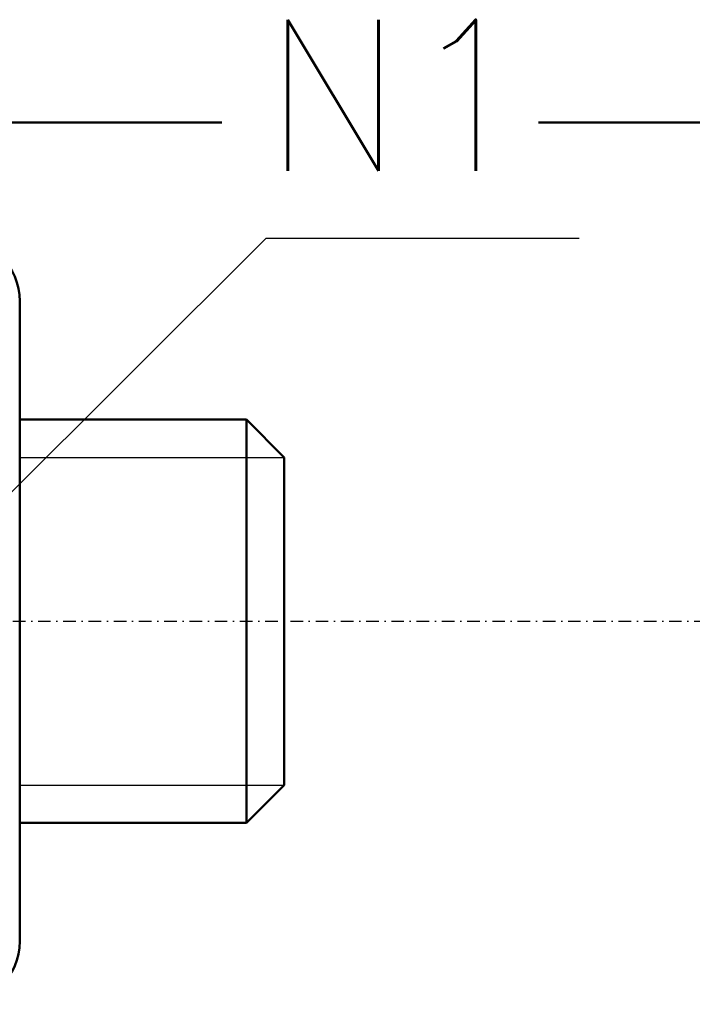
# Model space of a CAD drawing. Header units: millimetres. Extents: x -187295 to -99325, y -133089 to -73689.
# Tile 22 of 34: x -145656 to -144321, y -120784 to -118831. Entities that reach past the tile are written whole.
import ezdxf

# ---------------------------------------------------------------- set-up
doc = ezdxf.new("R2010")
doc.units = ezdxf.units.MM
doc.header["$LTSCALE"] = 50
doc.linetypes.add('DASHDOT', pattern=[1, 0.5, -0.25, 0, -0.25])
doc.layers.add('AM_0', color=7, linetype='Continuous', lineweight=50)
doc.layers.add('KOSMETYKA', color=7, linetype='Continuous')
doc.styles.add('ROMANS', font='romans', dxfattribs={"width": 0.8})

msp = doc.modelspace()

# ---------------------------------------------------------------- linework, layer by layer
at = {"color": 3, "linetype": 'Continuous'}
for p, q in [((-145655.956, -119699.14), (-145130.886, -119699.14)), ((-145655.956, -120349.14), (-145130.886, -120349.14))]:
    msp.add_line(p, q, dxfattribs=at)
at = {"layer": 'AM_0'}
for p, q in [((-146905.954, -119034.962), (-145254.838, -119034.962)), ((-144626.154, -119034.962), (-143596.098, -119034.962)), ((-145655.956, -120659.2), (-145655.956, -119389.08)), ((-145655.956, -119624.14), (-145205.932, -119624.14)), ((-145205.977, -120424.14), (-145205.977, -119624.14)), ((-145205.932, -119624.14), (-145130.932, -119699.14)), ((-145130.932, -120349.14), (-145130.932, -119699.14)), ((-145205.932, -120424.14), (-145130.932, -120349.14)), ((-145655.956, -120424.14), (-145205.932, -120424.14))]:
    msp.add_line(p, q, dxfattribs=at)
for centre, start, end in [((-145780.957, -119389.142), 0.00066, 90.000113), ((-145780.957, -120659.139), 269.999887, 359.99934)]:
    msp.add_arc(centre, 125.001, start, end, dxfattribs=at)
at = {"layer": 'KOSMETYKA', "color": 3}
for p, q in [((-145167.058, -119264.693), (-145773.265, -119868.86)), ((-144545.306, -119264.693), (-145167.058, -119264.693))]:
    msp.add_line(p, q, dxfattribs=at)
at = {"layer": 'KOSMETYKA', "color": 3, "linetype": 'DASHDOT'}
msp.add_line((-153535.342, -120024.14), (-143233.631, -120024.14), dxfattribs=at)

# ---------------------------------------------------------------- texts
at = {"layer": 'KOSMETYKA', "color": 3, "style": 'ROMANS'}
msp.add_text('N1', height=300, dxfattribs=at).set_placement((-145174.829, -119130.705))

doc.saveas('drawing.dxf')
